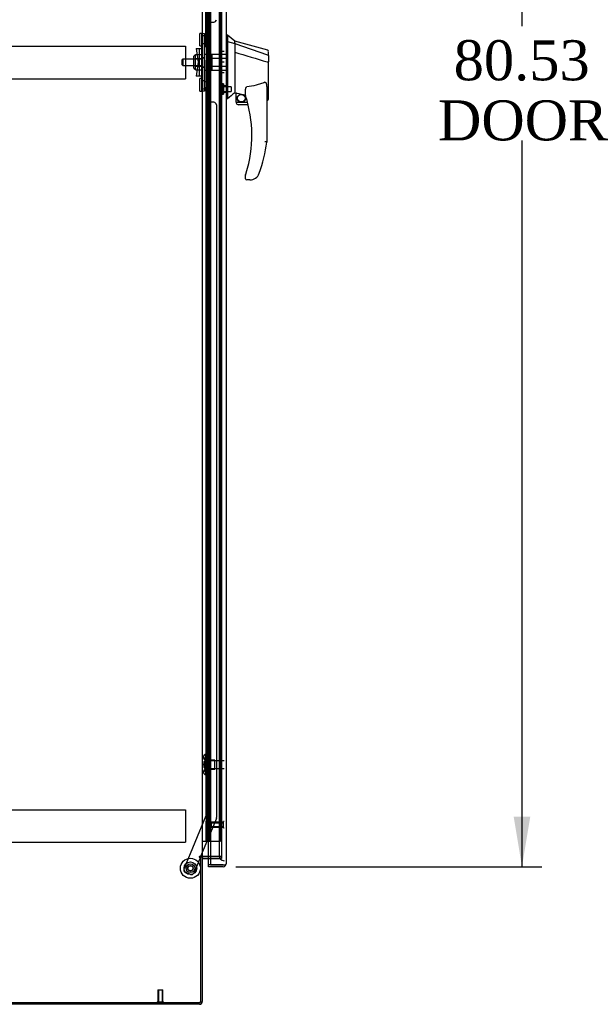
# Model space of a CAD drawing. Header units: inches. Extents: x 2 to 538, y -2 to 358.
# Tile 5 of 19: x 61 to 90, y 134 to 183. Entities that reach past the tile are written whole.
import ezdxf
from ezdxf.enums import TextEntityAlignment as Align
from ezdxf.lldxf.tags import DXFTag

# ---------------------------------------------------------------- set-up
doc = ezdxf.new("R2010")
doc.units = ezdxf.units.IN
doc.header["$MEASUREMENT"] = 0
for name, color, linetype in [('COM53964-5', 7, 'Continuous'), ('COM54746-78', 7, 'Continuous'), ('COM70220', 7, 'Continuous'), ('COM70838', 7, 'Continuous'), ('COM70839-6', 7, 'Continuous'), ('COM71197-5', 7, 'Continuous'), ('COM71198-6', 7, 'Continuous'), ('COM71199-6', 7, 'Continuous'), ('Default', 7, 'Continuous'), ('HAN13068', 7, 'Continuous'), ('HAN13068_NUT', 7, 'Continuous'), ('HAN13068_SCREW', 7, 'Continuous'), ('HAN_NUT', 7, 'Continuous'), ('NTS18147', 7, 'Continuous'), ('ROL87452', 7, 'Continuous'), ('RVT17786', 7, 'Continuous'), ('RVT19000', 7, 'Continuous'), ('SPC87322', 7, 'Continuous'), ('STD26122', 7, 'Continuous'), ('STD26258', 7, 'Continuous'), ('WAF25376', 7, 'Continuous'), ('WAM30038', 7, 'Continuous')]:
    doc.layers.add(name, color=color, linetype=linetype)
doc.styles.add('SEACAD_Times_New_Roman', font='times.ttf')
tags = doc.linetypes.add('HIDDEN2', pattern=[0.1875, 0.125, -0.0625]).pattern_tags.tags
tags[6:7] = [DXFTag(74, 4), DXFTag(75, 0), DXFTag(340, '0'), DXFTag(46, 0.0), DXFTag(50, 0.0), DXFTag(44, 0.0), DXFTag(45, 0.0)]
tags[4:5] = [DXFTag(74, 4), DXFTag(75, 0), DXFTag(340, '0'), DXFTag(46, 0.0), DXFTag(50, 0.0), DXFTag(44, 0.0), DXFTag(45, 0.0)]
doc.dimstyles.new('HAMMOND_(STH_-_540x360)', dxfattribs={"dimtxt": 2, "dimasz": 2.5, "dimexe": 1, "dimexo": 1, "dimgap": 0.5, "dimtad": 0, "dimtih": 1, "dimtoh": 1, "dimzin": 0, "dimdsep": 46, "dimtxsty": 'SEACAD_Times_New_Roman', "dimblk1": '_SE_FILLED', "dimblk2": '_SE_FILLED', "dimsah": 1, "dimcen": 1, "dimadec": 0, "dimazin": 0, "dimtfac": 0.8, "dimtofl": 0, "dimtmove": 0, "dimatfit": 3, "dimfxl": 1, "dimtolj": 1, "dimtzin": 0, "dimarcsym": 0})

# ---------------------------------------------------------------- blocks, each defined once
blk = doc.blocks.new('SE4')
at = {"layer": 'COM53964-5', "color": 7, "linetype": 'HIDDEN2'}
for p, q in [((35.235, 182.026), (69.61, 182.026)), ((69.61, 182.026), (69.61, 181.888)), ((69.61, 181.888), (69.61, 180.539)), ((69.61, 180.539), (69.61, 180.401)), ((35.235, 180.401), (69.61, 180.401)), ((35.235, 143.896), (69.61, 143.896)), ((69.61, 143.896), (69.61, 143.758)), ((69.61, 143.758), (69.61, 142.409)), ((35.235, 142.271), (69.61, 142.271)), ((69.61, 142.409), (69.61, 142.271))]:
    blk.add_line(p, q, dxfattribs=at)
at = {"layer": 'COM54746-78', "color": 7, "linetype": 'HIDDEN2'}
for p, q in [((70.701, 220.321), (70.701, 142.321)), ((70.801, 142.321), (70.801, 220.321)), ((71.355, 142.321), (71.355, 220.321)), ((70.664, 183.321), (70.634, 183.321)), ((70.634, 183.321), (70.634, 182.321)), ((70.664, 182.321), (70.634, 182.321)), ((70.664, 181.321), (70.634, 181.321)), ((70.634, 181.321), (70.634, 180.321)), ((70.664, 180.321), (70.634, 180.321)), ((70.664, 179.321), (70.634, 179.321)), ((70.634, 179.321), (70.634, 178.321)), ((70.664, 178.321), (70.634, 178.321)), ((70.664, 177.321), (70.634, 177.321)), ((70.634, 177.321), (70.634, 176.321)), ((70.664, 176.321), (70.634, 176.321)), ((70.664, 175.321), (70.634, 175.321)), ((70.634, 175.321), (70.634, 174.321)), ((70.664, 174.321), (70.634, 174.321)), ((70.664, 173.321), (70.634, 173.321)), ((70.634, 173.321), (70.634, 172.321)), ((70.664, 172.321), (70.634, 172.321)), ((70.664, 171.321), (70.634, 171.321)), ((70.634, 171.321), (70.634, 170.321)), ((70.664, 170.321), (70.634, 170.321)), ((70.664, 169.321), (70.634, 169.321)), ((70.634, 169.321), (70.634, 168.321)), ((70.664, 168.321), (70.634, 168.321)), ((70.664, 167.321), (70.634, 167.321)), ((70.634, 167.321), (70.634, 166.321)), ((70.664, 166.321), (70.634, 166.321)), ((70.664, 165.321), (70.634, 165.321)), ((70.634, 165.321), (70.634, 164.321)), ((70.664, 164.321), (70.634, 164.321)), ((70.664, 163.321), (70.634, 163.321)), ((70.634, 163.321), (70.634, 162.321)), ((70.664, 162.321), (70.634, 162.321)), ((70.664, 161.321), (70.634, 161.321)), ((70.634, 161.321), (70.634, 160.321)), ((70.664, 160.321), (70.634, 160.321)), ((70.664, 159.321), (70.634, 159.321)), ((70.634, 159.321), (70.634, 158.321)), ((70.664, 158.321), (70.634, 158.321)), ((70.664, 157.321), (70.634, 157.321)), ((70.634, 157.321), (70.634, 156.321)), ((70.664, 156.321), (70.634, 156.321)), ((70.664, 155.321), (70.634, 155.321)), ((70.634, 155.321), (70.634, 154.321)), ((70.664, 154.321), (70.634, 154.321)), ((70.664, 153.321), (70.634, 153.321)), ((70.634, 153.321), (70.634, 152.321)), ((70.664, 152.321), (70.634, 152.321)), ((70.664, 151.321), (70.634, 151.321)), ((70.634, 151.321), (70.634, 150.321)), ((70.664, 150.321), (70.634, 150.321)), ((70.664, 149.321), (70.634, 149.321)), ((70.634, 149.321), (70.634, 148.321)), ((70.664, 148.321), (70.634, 148.321)), ((70.664, 147.321), (70.634, 147.321)), ((70.634, 147.321), (70.634, 146.321)), ((70.664, 146.321), (70.634, 146.321)), ((70.664, 145.321), (70.634, 145.321)), ((70.634, 145.321), (70.634, 144.321)), ((70.664, 144.321), (70.634, 144.321)), ((70.664, 143.321), (70.634, 143.321)), ((70.634, 143.321), (70.634, 142.321)), ((70.87, 142.321), (71.355, 142.321))]:
    blk.add_line(p, q, dxfattribs=at)
at = {"layer": 'COM54746-78', "color": 7, "linetype": 'Continuous'}
for p, q in [((70.664, 183.321), (70.664, 184.321)), ((70.868, 183.321), (70.868, 184.321)), ((70.868, 183.321), (70.664, 183.321)), ((70.868, 183.321), (70.664, 183.321)), ((70.664, 182.321), (70.664, 183.321)), ((70.868, 182.321), (70.868, 183.321)), ((70.868, 182.321), (70.664, 182.321)), ((70.868, 182.321), (70.664, 182.321)), ((70.664, 181.321), (70.664, 182.321)), ((70.868, 181.321), (70.868, 182.321)), ((70.868, 181.321), (70.664, 181.321)), ((70.868, 181.321), (70.664, 181.321)), ((70.664, 180.321), (70.664, 181.321)), ((70.868, 180.321), (70.868, 181.321)), ((70.868, 180.321), (70.664, 180.321)), ((70.868, 180.321), (70.664, 180.321)), ((70.664, 179.321), (70.664, 180.321)), ((70.868, 179.321), (70.868, 180.321)), ((70.868, 179.321), (70.664, 179.321)), ((70.868, 179.321), (70.664, 179.321)), ((70.664, 178.321), (70.664, 179.321)), ((70.868, 178.321), (70.868, 179.321)), ((70.868, 178.321), (70.664, 178.321)), ((70.868, 178.321), (70.664, 178.321)), ((70.664, 177.321), (70.664, 178.321)), ((70.868, 177.321), (70.868, 178.321)), ((70.868, 177.321), (70.664, 177.321)), ((70.868, 177.321), (70.664, 177.321)), ((70.664, 176.321), (70.664, 177.321)), ((70.868, 176.321), (70.868, 177.321)), ((70.868, 176.321), (70.664, 176.321)), ((70.868, 176.321), (70.664, 176.321)), ((70.664, 175.321), (70.664, 176.321)), ((70.868, 175.321), (70.868, 176.321)), ((70.868, 175.321), (70.664, 175.321)), ((70.868, 175.321), (70.664, 175.321)), ((70.664, 174.321), (70.664, 175.321)), ((70.868, 174.321), (70.868, 175.321)), ((70.868, 174.321), (70.664, 174.321)), ((70.868, 174.321), (70.664, 174.321)), ((70.664, 173.321), (70.664, 174.321)), ((70.868, 173.321), (70.868, 174.321)), ((70.868, 173.321), (70.664, 173.321)), ((70.868, 173.321), (70.664, 173.321)), ((70.664, 172.321), (70.664, 173.321)), ((70.868, 172.321), (70.868, 173.321)), ((70.868, 172.321), (70.664, 172.321)), ((70.868, 172.321), (70.664, 172.321)), ((70.664, 171.321), (70.664, 172.321)), ((70.868, 171.321), (70.868, 172.321)), ((70.868, 171.321), (70.664, 171.321)), ((70.868, 171.321), (70.664, 171.321)), ((70.664, 170.321), (70.664, 171.321)), ((70.868, 170.321), (70.868, 171.321)), ((70.868, 170.321), (70.664, 170.321)), ((70.868, 170.321), (70.664, 170.321)), ((70.664, 169.321), (70.664, 170.321)), ((70.868, 169.321), (70.868, 170.321)), ((70.868, 169.321), (70.664, 169.321)), ((70.868, 169.321), (70.664, 169.321)), ((70.664, 168.321), (70.664, 169.321)), ((70.868, 168.321), (70.868, 169.321)), ((70.868, 168.321), (70.664, 168.321)), ((70.868, 168.321), (70.664, 168.321)), ((70.664, 167.321), (70.664, 168.321)), ((70.868, 167.321), (70.868, 168.321)), ((70.868, 167.321), (70.664, 167.321)), ((70.868, 167.321), (70.664, 167.321)), ((70.664, 166.321), (70.664, 167.321)), ((70.868, 166.321), (70.868, 167.321)), ((70.868, 166.321), (70.664, 166.321)), ((70.868, 166.321), (70.664, 166.321)), ((70.664, 165.321), (70.664, 166.321)), ((70.868, 165.321), (70.868, 166.321)), ((70.868, 165.321), (70.664, 165.321)), ((70.868, 165.321), (70.664, 165.321)), ((70.664, 164.321), (70.664, 165.321)), ((70.868, 164.321), (70.868, 165.321)), ((70.868, 164.321), (70.664, 164.321)), ((70.868, 164.321), (70.664, 164.321)), ((70.664, 163.321), (70.664, 164.321)), ((70.868, 163.321), (70.868, 164.321)), ((70.868, 163.321), (70.664, 163.321)), ((70.868, 163.321), (70.664, 163.321)), ((70.664, 162.321), (70.664, 163.321)), ((70.868, 162.321), (70.868, 163.321)), ((70.868, 162.321), (70.664, 162.321)), ((70.868, 162.321), (70.664, 162.321)), ((70.664, 161.321), (70.664, 162.321)), ((70.868, 161.321), (70.868, 162.321)), ((70.868, 161.321), (70.664, 161.321)), ((70.868, 161.321), (70.664, 161.321)), ((70.664, 160.321), (70.664, 161.321)), ((70.868, 160.321), (70.868, 161.321)), ((70.868, 160.321), (70.664, 160.321)), ((70.868, 160.321), (70.664, 160.321)), ((70.664, 159.321), (70.664, 160.321)), ((70.868, 159.321), (70.868, 160.321)), ((70.868, 159.321), (70.664, 159.321)), ((70.868, 159.321), (70.664, 159.321)), ((70.664, 158.321), (70.664, 159.321)), ((70.868, 158.321), (70.868, 159.321)), ((70.868, 158.321), (70.664, 158.321)), ((70.868, 158.321), (70.664, 158.321)), ((70.664, 157.321), (70.664, 158.321)), ((70.868, 157.321), (70.868, 158.321)), ((70.868, 157.321), (70.664, 157.321)), ((70.868, 157.321), (70.664, 157.321)), ((70.664, 156.321), (70.664, 157.321)), ((70.868, 156.321), (70.868, 157.321)), ((70.868, 156.321), (70.664, 156.321)), ((70.868, 156.321), (70.664, 156.321)), ((70.664, 155.321), (70.664, 156.321)), ((70.868, 155.321), (70.868, 156.321)), ((70.868, 155.321), (70.664, 155.321)), ((70.868, 155.321), (70.664, 155.321)), ((70.664, 154.321), (70.664, 155.321)), ((70.868, 154.321), (70.868, 155.321)), ((70.868, 154.321), (70.664, 154.321)), ((70.868, 154.321), (70.664, 154.321)), ((70.664, 153.321), (70.664, 154.321)), ((70.868, 153.321), (70.868, 154.321)), ((70.868, 153.321), (70.664, 153.321)), ((70.868, 153.321), (70.664, 153.321)), ((70.664, 152.321), (70.664, 153.321)), ((70.868, 152.321), (70.868, 153.321)), ((70.868, 152.321), (70.664, 152.321)), ((70.868, 152.321), (70.664, 152.321)), ((70.664, 151.321), (70.664, 152.321)), ((70.868, 151.321), (70.868, 152.321)), ((70.868, 151.321), (70.664, 151.321)), ((70.868, 151.321), (70.664, 151.321)), ((70.664, 150.321), (70.664, 151.321)), ((70.868, 150.321), (70.868, 151.321)), ((70.868, 150.321), (70.664, 150.321)), ((70.868, 150.321), (70.664, 150.321)), ((70.664, 149.321), (70.664, 150.321)), ((70.868, 149.321), (70.868, 150.321)), ((70.868, 149.321), (70.664, 149.321)), ((70.868, 149.321), (70.664, 149.321)), ((70.664, 148.321), (70.664, 149.321)), ((70.868, 148.321), (70.868, 149.321)), ((70.868, 148.321), (70.664, 148.321)), ((70.868, 148.321), (70.664, 148.321)), ((70.664, 147.321), (70.664, 148.321)), ((70.868, 147.321), (70.868, 148.321)), ((70.868, 147.321), (70.664, 147.321)), ((70.868, 147.321), (70.664, 147.321)), ((70.664, 146.321), (70.664, 147.321)), ((70.868, 146.321), (70.868, 147.321)), ((70.868, 146.321), (70.664, 146.321)), ((70.868, 146.321), (70.664, 146.321)), ((70.664, 145.321), (70.664, 146.321)), ((70.868, 145.321), (70.868, 146.321)), ((70.868, 145.321), (70.664, 145.321)), ((70.868, 145.321), (70.664, 145.321)), ((70.664, 144.321), (70.664, 145.321)), ((70.868, 144.321), (70.868, 145.321)), ((70.868, 144.321), (70.664, 144.321)), ((70.868, 144.321), (70.664, 144.321)), ((70.664, 143.321), (70.664, 144.321)), ((70.868, 143.321), (70.868, 144.321)), ((70.868, 143.321), (70.664, 143.321)), ((70.664, 142.321), (70.664, 143.321)), ((70.868, 143.321), (70.664, 143.321)), ((70.868, 142.321), (70.868, 143.321)), ((70.453, 142.321), (70.664, 142.321)), ((70.664, 142.321), (70.868, 142.321)), ((70.868, 142.321), (70.87, 142.321))]:
    blk.add_line(p, q, dxfattribs=at)
at = {"layer": 'COM70220', "color": 7, "linetype": 'HIDDEN2'}
for p, q in [((71.295, 220.789), (71.295, 141.854)), ((71.295, 141.854), (71.295, 141.604))]:
    blk.add_line(p, q, dxfattribs=at)
blk.add_arc((71.545, 141.604), 0.25, 180, 270, dxfattribs=at)
at = {"layer": 'COM70838', "color": 7, "linetype": 'HIDDEN2'}
for p, q in [((70.438, 182.659), (70.563, 182.659)), ((70.438, 182.534), (70.438, 182.659)), ((70.438, 179.909), (70.438, 182.534)), ((70.563, 182.659), (70.563, 182.534)), ((70.563, 179.909), (70.563, 182.534)), ((70.151, 181.909), (70.321, 181.909)), ((70.151, 181.909), (70.251, 181.221)), ((70.321, 180.534), (70.321, 181.909)), ((70.321, 181.909), (70.424, 181.909)), ((70.251, 181.221), (70.151, 180.534)), ((70.321, 180.534), (70.151, 180.534)), ((70.434, 180.534), (70.321, 180.534)), ((70.438, 179.784), (70.438, 179.909)), ((70.563, 179.784), (70.438, 179.784)), ((70.563, 179.909), (70.563, 179.784))]:
    blk.add_line(p, q, dxfattribs=at)
for centre, start, end in [((70.321, 181.964), 331.9602, 0), ((70.321, 180.507), 0, 13.5446)]:
    blk.add_arc(centre, 0.117, start, end, dxfattribs=at)
at = {"layer": 'COM70839-6', "color": 7, "linetype": 'HIDDEN2'}
for p, q in [((70.624, 181.972), (70.638, 218.848)), ((70.694, 182.084), (70.695, 183.097)), ((70.82, 183.222), (71.031, 183.222)), ((70.624, 180.471), (70.638, 143.594)), ((70.695, 179.346), (70.694, 180.359)), ((71.031, 179.221), (70.82, 179.221)), ((71.156, 179.096), (71.169, 143.514)), ((70.638, 143.594), (69.538, 140.938)), ((71.16, 143.466), (70.369, 141.557)), ((70.357, 141.527), (70.029, 140.735)), ((69.866, 140.667), (69.606, 140.775))]:
    blk.add_line(p, q, dxfattribs=at)
at = {"layer": 'COM70839-6', "color": 7, "linetype": 'Continuous'}
blk.add_line((70.369, 141.557), (70.357, 141.527), dxfattribs=at)
at = {"layer": 'COM70839-6', "color": 7, "linetype": 'HIDDEN2'}
blk.add_circle((69.858, 140.975), 0.129, dxfattribs=at)
for centre, start, end in [((70.82, 183.097), 89.9788, 179.9788), ((71.031, 183.347), 269.9788, 359.9788), ((70.569, 182.084), 296.0827, 359.9788), ((70.569, 180.359), 0.0212, 63.9173), ((70.82, 179.346), 180.0212, 270.0212), ((71.031, 179.096), 0.0212, 90.0212), ((71.044, 143.514), 337.5092, 0.0212), ((69.654, 140.89), 157.5092, 247.5092), ((69.913, 140.783), 247.5092, 337.5092)]:
    blk.add_arc(centre, 0.125, start, end, dxfattribs=at)
at = {"layer": 'COM71197-5', "color": 7, "linetype": 'Continuous'}
for p, q in [((70.453, 220.867), (70.453, 141.557)), ((70.453, 141.557), (70.31, 141.557)), ((70.31, 141.527), (70.358, 141.527)), ((70.358, 141.527), (70.358, 134.277)), ((70.453, 141.557), (70.501, 141.557)), ((70.87, 141.557), (70.501, 141.557)), ((34.488, 134.277), (70.358, 134.277))]:
    blk.add_line(p, q, dxfattribs=at)
at = {"layer": 'COM71197-5', "color": 7, "linetype": 'HIDDEN2'}
for p, q in [((71.42, 220.867), (71.42, 141.557)), ((71.42, 141.557), (70.87, 141.557))]:
    blk.add_line(p, q, dxfattribs=at)
at = {"layer": 'COM71197-5', "color": 7, "linetype": 'Continuous'}
blk.add_arc((70.31, 141.542), 0.015, 90, 270, dxfattribs=at)
at = {"layer": 'COM71198-6', "color": 7, "linetype": 'Continuous'}
for p, q in [((70.453, 141.527), (70.358, 141.527)), ((70.453, 141.527), (70.453, 134.325)), ((70.501, 141.557), (70.87, 141.557)), ((70.501, 141.462), (70.87, 141.462)), ((70.31, 134.182), (34.536, 134.182))]:
    blk.add_line(p, q, dxfattribs=at)
at = {"layer": 'COM71198-6', "color": 7, "linetype": 'HIDDEN2'}
for p, q in [((70.87, 141.557), (71.42, 141.557)), ((70.87, 141.462), (71.42, 141.462)), ((71.42, 141.557), (71.42, 141.462))]:
    blk.add_line(p, q, dxfattribs=at)
at = {"layer": 'COM71198-6', "color": 7, "linetype": 'Continuous'}
for centre, radius, start, end in [((70.501, 141.414), 0.143, 90, 127.7949), ((70.501, 141.414), 0.048, 90, 180), ((70.31, 134.325), 0.143, 270, 0)]:
    blk.add_arc(centre, radius, start, end, dxfattribs=at)
at = {"layer": 'COM71198-6', "color": 7, "linetype": 'HIDDEN2'}
blk.add_arc((70.31, 134.325), 0.048, 270, 0, dxfattribs=at)
at = {"layer": 'COM71199-6', "color": 7, "linetype": 'Continuous'}
for p, q in [((70.87, 221.492), (70.87, 141.15)), ((71.64, 221.444), (71.64, 141.198)), ((70.765, 141.15), (70.765, 141.462)), ((70.765, 141.055), (70.765, 141.15)), ((71.497, 141.15), (70.765, 141.15)), ((70.87, 141.15), (70.765, 141.15)), ((70.87, 141.15), (71.497, 141.15)), ((71.497, 141.15), (71.497, 141.15)), ((71.497, 141.15), (71.559, 141.15)), ((71.497, 141.15), (71.61, 141.15)), ((71.559, 141.15), (71.61, 141.111)), ((71.64, 141.198), (71.64, 141.198)), ((71.64, 141.198), (71.64, 141.198)), ((71.64, 141.198), (71.64, 141.198)), ((71.497, 141.055), (70.765, 141.055))]:
    blk.add_line(p, q, dxfattribs=at)
at = {"layer": 'COM71199-6', "color": 7, "linetype": 'HIDDEN2'}
blk.add_line((70.765, 141.462), (70.765, 220.962), dxfattribs=at)
at = {"layer": 'COM71199-6', "color": 7, "linetype": 'Continuous'}
for start, end in [(270, 322.4964), (322.4964, 359.8439), (359.9238, 0)]:
    blk.add_arc((71.497, 141.198), 0.143, start, end, dxfattribs=at)
blk.add_open_spline([(71.61, 141.15), (71.619, 141.158), (71.627, 141.166), (71.634, 141.178), (71.636, 141.182), (71.639, 141.19), (71.64, 141.194), (71.64, 141.198)], degree=3, knots=[0, 0, 0, 0, 0.5, 0.5, 0.75, 0.75, 1, 1, 1, 1], dxfattribs=at)
at = {"layer": 'HAN13068', "color": 7, "linetype": 'Continuous'}
for p, q in [((71.723, 182.571), (71.64, 182.571)), ((71.72, 182.571), (71.72, 182.41)), ((72.075, 182.271), (71.72, 182.571)), ((71.72, 182.41), (71.72, 182.324)), ((71.72, 182.324), (71.72, 182.265)), ((71.72, 182.265), (72.075, 182.159)), ((71.72, 182.265), (71.72, 179.833)), ((72.075, 182.199), (72.075, 182.271)), ((73.722, 181.83), (72.075, 182.271)), ((72.075, 182.199), (72.075, 182.173)), ((72.075, 182.173), (72.075, 182.159)), ((72.075, 182.159), (72.075, 181.728)), ((72.075, 182.159), (73.713, 181.587)), ((72.075, 181.728), (72.075, 180.23)), ((73.755, 181.553), (73.755, 181.752)), ((73.755, 181.553), (73.755, 181.24)), ((73.699, 181.238), (73.701, 181.238)), ((73.755, 179.372), (73.755, 181.24)), ((72.075, 180.23), (72.075, 179.96)), ((72.075, 179.96), (72.075, 179.748)), ((71.72, 179.833), (71.72, 179.549)), ((71.72, 179.549), (71.72, 179.401)), ((72.075, 179.748), (72.075, 179.721)), ((72.075, 179.721), (72.075, 179.703)), ((72.075, 179.703), (72.075, 179.701)), ((72.075, 179.701), (72.139, 179.686)), ((72.14, 179.221), (72.14, 179.688)), ((72.615, 179.565), (72.615, 179.839)), ((73.675, 179.91), (73.675, 177.239)), ((71.72, 179.401), (71.64, 179.401)), ((72.14, 179.221), (72.713, 179.221)), ((72.745, 179.096), (72.265, 179.096)), ((73.675, 179.315), (73.68, 179.313)), ((72.615, 175.406), (72.615, 175.585)), ((72.829, 175.346), (72.675, 175.346)), ((73.113, 175.435), (73.112, 175.436))]:
    blk.add_line(p, q, dxfattribs=at)
at = {"layer": 'HAN13068', "color": 7, "linetype": 'HIDDEN2'}
for p, q in [((70.938, 181.421), (70.938, 181.617)), ((70.938, 181.617), (71.64, 181.617)), ((70.938, 181.022), (70.938, 181.421)), ((70.938, 181.421), (71.64, 181.421)), ((69.478, 181.381), (69.448, 181.351)), ((69.448, 181.091), (69.448, 181.351)), ((69.448, 181.091), (69.478, 181.061)), ((69.478, 181.381), (69.478, 181.061)), ((70.438, 181.381), (69.478, 181.381)), ((69.478, 181.061), (70.438, 181.061)), ((70.813, 181.381), (70.938, 181.381)), ((70.813, 181.221), (70.813, 181.381)), ((70.813, 181.061), (70.813, 181.221)), ((70.813, 181.061), (70.938, 181.061)), ((70.938, 180.826), (70.938, 181.022)), ((70.938, 181.022), (71.64, 181.022)), ((70.938, 180.826), (71.64, 180.826)), ((71.64, 180.046), (71.515, 180.046)), ((71.515, 179.721), (71.64, 179.721))]:
    blk.add_line(p, q, dxfattribs=at)
at = {"layer": 'HAN13068', "color": 7, "linetype": 'Continuous'}
for radius in [0.202, 0.188]:
    blk.add_circle((72.401, 179.425), radius, dxfattribs=at)
for centre, radius, start, end in [((73.695, 181.775), 0.06, 359.9815, 73.9026), ((108.486, 136.255), 56.686, 129.9653, 130.4351), ((72.675, 179.565), 0.06, 180, 197.895), ((66.511, 177.575), 6.417, 342.9898, 17.895), ((72.265, 179.221), 0.125, 180, 193.8865), ((72.265, 179.221), 0.125, 193.8865, 229.4642), ((72.265, 179.221), 0.125, 229.4642, 270), ((73.695, 179.372), 0.06, 256.3874, 0), ((66.334, 178.174), 7.4, 340.2854, 352.739), ((72.675, 175.585), 0.06, 162.105, 180), ((72.829, 175.846), 0.5, 304.5623, 340.2854), ((72.675, 175.406), 0.06, 180, 270), ((72.829, 175.846), 0.5, 270, 304.5623)]:
    blk.add_arc(centre, radius, start, end, dxfattribs=at)
for points in [[(72.075, 181.728), (72.616, 181.565), (73.158, 181.401), (73.699, 181.238)], [(72.17, 179.684), (72.318, 179.652), (72.466, 179.619), (72.615, 179.587)]]:
    blk.add_open_spline(points, degree=3, dxfattribs=at)
for points, knots in [([(73.713, 181.587), (73.725, 181.585), (73.735, 181.581), (73.75, 181.568), (73.755, 181.561), (73.755, 181.553)], [0, 0, 0, 0, 0.5, 0.5, 1, 1, 1, 1]), ([(73.701, 181.238), (73.708, 181.238), (73.715, 181.238), (73.728, 181.238), (73.734, 181.238), (73.742, 181.239), (73.744, 181.239), (73.748, 181.239), (73.749, 181.239), (73.752, 181.24), (73.753, 181.24), (73.754, 181.24), (73.755, 181.24), (73.755, 181.24)], [0, 0, 0, 0, 0.25, 0.25, 0.5, 0.5, 0.625, 0.625, 0.75, 0.75, 0.875, 0.875, 1, 1, 1, 1]), ([(72.615, 179.839), (72.615, 179.846), (72.615, 179.853), (72.616, 179.866), (72.617, 179.873), (72.619, 179.894), (72.622, 179.908), (72.63, 179.935), (72.635, 179.949), (72.646, 179.968), (72.65, 179.974), (72.658, 179.982), (72.661, 179.984), (72.667, 179.988), (72.671, 179.99), (72.675, 179.99)], [0, 0, 0, 0, 0.125, 0.125, 0.25, 0.25, 0.5, 0.5, 0.75, 0.75, 0.875, 0.875, 0.9375, 0.9375, 1, 1, 1, 1]), ([(73.585, 180.222), (73.512, 180.193), (73.438, 180.167), (73.288, 180.119), (73.213, 180.097), (72.984, 180.04), (72.83, 180.012), (72.675, 179.99)], [0, 0, 0, 0, 0.25, 0.25, 0.5, 0.5, 1, 1, 1, 1]), ([(73.585, 180.222), (73.586, 180.223), (73.588, 180.223), (73.592, 180.224), (73.594, 180.224), (73.599, 180.223), (73.603, 180.222), (73.609, 180.218), (73.612, 180.216), (73.617, 180.21), (73.619, 180.207), (73.625, 180.198), (73.629, 180.192), (73.635, 180.179), (73.638, 180.172), (73.645, 180.152), (73.649, 180.137), (73.656, 180.109), (73.658, 180.095), (73.666, 180.053), (73.669, 180.025), (73.673, 179.968), (73.675, 179.939), (73.675, 179.91)], [0, 0, 0, 0, 0.015625, 0.015625, 0.03125, 0.03125, 0.0625, 0.0625, 0.09375, 0.09375, 0.125, 0.125, 0.1875, 0.1875, 0.25, 0.25, 0.375, 0.375, 0.5, 0.5, 0.75, 0.75, 1, 1, 1, 1]), ([(72.14, 179.688), (72.14, 179.688), (72.14, 179.688), (72.143, 179.688), (72.146, 179.688), (72.154, 179.687), (72.162, 179.686), (72.17, 179.684)], [0, 0, 0, 0, 0.25, 0.25, 0.5, 0.5, 1, 1, 1, 1]), ([(73.675, 177.239), (73.675, 177.239), (73.674, 177.239), (73.672, 177.239), (73.67, 177.239), (73.665, 177.239), (73.663, 177.239), (73.656, 177.24), (73.652, 177.24), (73.64, 177.241), (73.63, 177.241), (73.614, 177.243), (73.608, 177.243), (73.596, 177.244), (73.59, 177.244), (73.585, 177.244)], [0, 0, 0, 0, 0.125, 0.125, 0.25, 0.25, 0.375, 0.375, 0.5, 0.5, 0.75, 0.75, 0.875, 0.875, 1, 1, 1, 1]), ([(72.617, 175.603), (72.617, 175.603), (72.618, 175.604), (72.619, 175.606), (72.619, 175.608), (72.621, 175.613), (72.622, 175.617), (72.626, 175.629), (72.629, 175.638), (72.637, 175.663), (72.642, 175.68), (72.647, 175.698)], [0, 0, 0, 0, 0.0625, 0.0625, 0.125, 0.125, 0.25, 0.25, 0.5, 0.5, 1, 1, 1, 1])]:
    blk.add_open_spline(points, degree=3, knots=knots, dxfattribs=at)
at = {"layer": 'HAN13068_NUT', "color": 7, "linetype": 'HIDDEN2'}
for p, q in [((70.033, 180.919), (70.033, 181.524)), ((70.113, 181.554), (70.063, 181.554)), ((70.113, 181.605), (70.438, 181.605)), ((70.113, 181.509), (70.113, 181.605)), ((70.113, 181.413), (70.113, 181.509)), ((70.113, 181.413), (70.438, 181.413)), ((70.113, 181.221), (70.113, 181.413)), ((70.113, 181.029), (70.113, 181.221)), ((70.113, 181.029), (70.438, 181.029)), ((70.113, 180.933), (70.113, 181.029)), ((70.113, 180.837), (70.113, 180.933)), ((70.063, 180.889), (70.113, 180.889)), ((70.113, 180.837), (70.438, 180.837))]:
    blk.add_line(p, q, dxfattribs=at)
for centre, start, end in [((70.063, 181.524), 90, 180), ((70.063, 180.919), 180, 270)]:
    blk.add_arc(centre, 0.03, start, end, dxfattribs=at)
at = {"layer": 'HAN13068_SCREW', "color": 7, "linetype": 'HIDDEN2'}
for p, q in [((71.308, 180.076), (71.445, 180.076)), ((71.308, 180.076), (71.308, 179.883)), ((71.445, 180.146), (71.445, 179.621)), ((71.515, 180.146), (71.445, 180.146)), ((71.515, 180.146), (71.515, 179.621)), ((71.89, 179.999), (71.515, 179.999)), ((71.89, 179.999), (71.89, 179.767)), ((71.308, 179.883), (71.445, 179.883)), ((71.308, 179.883), (71.308, 179.691)), ((71.308, 179.691), (71.445, 179.691)), ((71.445, 179.621), (71.515, 179.621)), ((71.515, 179.767), (71.89, 179.767))]:
    blk.add_line(p, q, dxfattribs=at)
at = {"layer": 'HAN_NUT', "color": 7, "linetype": 'HIDDEN2'}
for p, q in [((71.33, 181.751), (71.33, 181.221)), ((71.545, 181.751), (71.33, 181.751)), ((71.33, 181.221), (71.33, 180.691)), ((71.545, 181.221), (71.33, 181.221)), ((71.545, 180.691), (71.33, 180.691))]:
    blk.add_line(p, q, dxfattribs=at)
at = {"layer": 'NTS18147', "color": 7, "linetype": 'HIDDEN2'}
for p, q in [((70.512, 146.551), (70.512, 146.497)), ((70.574, 146.646), (70.574, 146.65)), ((70.637, 146.65), (70.574, 146.65)), ((70.574, 146.646), (70.637, 146.646)), ((70.637, 146.646), (70.637, 146.65)), ((70.637, 146.457), (70.637, 146.646)), ((70.574, 146.457), (70.574, 146.339)), ((70.637, 146.457), (70.574, 146.457)), ((70.574, 146.339), (70.637, 146.339)), ((70.637, 146.339), (70.637, 146.457)), ((71.075, 146.37), (70.637, 146.37)), ((70.637, 145.962), (70.637, 146.339)), ((71.075, 145.93), (71.075, 146.37)), ((70.512, 145.804), (70.512, 145.749)), ((70.574, 145.962), (70.574, 145.844)), ((70.637, 145.962), (70.574, 145.962)), ((70.574, 145.844), (70.637, 145.844)), ((70.574, 145.655), (70.574, 145.65)), ((70.637, 145.655), (70.574, 145.655)), ((70.574, 145.65), (70.637, 145.65)), ((70.637, 145.844), (70.637, 145.962)), ((70.637, 145.93), (71.075, 145.93)), ((70.637, 145.655), (70.637, 145.844)), ((70.637, 145.655), (70.637, 145.65))]:
    blk.add_line(p, q, dxfattribs=at)
blk.add_arc((70.83, 146.15), 0.318, 143.6338, 216.3662, dxfattribs=at)
for centre, start_param, end_param in [((70.83, 146.551), 2.506883, 3.776302), ((70.83, 146.497), 3.141593, 3.776302), ((70.83, 145.749), 2.506883, 3.776302), ((70.83, 145.804), 2.506883, 3.141593)]:
    blk.add_ellipse(centre, major_axis=(0.318, 0), ratio=0.5, start_param=start_param, end_param=end_param, dxfattribs=at)
at = {"layer": 'ROL87452', "color": 7, "linetype": 'HIDDEN2'}
blk.add_circle((69.858, 140.975), 0.5, dxfattribs=at)
at = {"layer": 'RVT17786', "color": 7, "linetype": 'HIDDEN2'}
for radius in [0.217, 0.125]:
    blk.add_circle((69.858, 140.975), radius, dxfattribs=at)
at = {"layer": 'RVT19000', "color": 7, "linetype": 'HIDDEN2'}
for p, q in [((70.325, 182.034), (70.325, 182.659)), ((70.438, 182.659), (70.325, 182.659)), ((70.438, 182.659), (70.438, 182.659)), ((70.563, 182.542), (70.438, 182.542)), ((70.775, 182.487), (70.563, 182.487)), ((70.775, 182.206), (70.775, 182.487)), ((70.325, 182.034), (70.438, 182.034)), ((70.438, 182.152), (70.563, 182.152)), ((70.563, 182.206), (70.775, 182.206)), ((70.325, 179.783), (70.325, 180.408)), ((70.438, 180.408), (70.325, 180.408)), ((70.563, 180.291), (70.438, 180.291)), ((70.775, 180.236), (70.563, 180.236)), ((70.563, 179.955), (70.775, 179.955)), ((70.775, 179.955), (70.775, 180.236)), ((70.325, 179.783), (70.438, 179.783)), ((70.438, 179.901), (70.563, 179.901)), ((70.438, 179.783), (70.438, 179.784))]:
    blk.add_line(p, q, dxfattribs=at)
at = {"layer": 'SPC87322', "color": 7, "linetype": 'HIDDEN2'}
for p, q in [((70.438, 181.459), (70.563, 181.459)), ((70.438, 181.449), (70.563, 181.449)), ((70.938, 181.614), (70.563, 181.614)), ((70.438, 180.994), (70.563, 180.994)), ((70.438, 180.984), (70.563, 180.984)), ((70.563, 180.829), (70.938, 180.829))]:
    blk.add_line(p, q, dxfattribs=at)
at = {"layer": 'STD26122', "color": 7, "linetype": 'HIDDEN2'}
for p, q in [((70.58, 146.335), (70.545, 146.3)), ((70.545, 146), (70.545, 146.3)), ((70.58, 146.335), (70.58, 145.965)), ((71.545, 146.335), (70.58, 146.335)), ((70.545, 146), (70.58, 145.965)), ((70.58, 145.965), (71.545, 145.965))]:
    blk.add_line(p, q, dxfattribs=at)
at = {"layer": 'STD26258', "color": 7, "linetype": 'HIDDEN2'}
for p, q in [((70.92, 143.025), (70.92, 143.275)), ((71.513, 143.275), (70.92, 143.275)), ((70.92, 143.245), (71.513, 143.245)), ((71.513, 142.994), (71.513, 143.307)), ((71.545, 143.307), (71.513, 143.307)), ((70.92, 143.056), (71.513, 143.056)), ((70.92, 143.025), (71.513, 143.025)), ((71.513, 142.994), (71.545, 142.994)), ((68.233, 134.902), (68.483, 134.902)), ((68.233, 134.902), (68.233, 134.309)), ((68.263, 134.902), (68.263, 134.309)), ((68.452, 134.902), (68.452, 134.309)), ((68.483, 134.309), (68.483, 134.902)), ((68.201, 134.309), (68.514, 134.309)), ((68.201, 134.309), (68.201, 134.277)), ((68.514, 134.277), (68.514, 134.309))]:
    blk.add_line(p, q, dxfattribs=at)
at = {"layer": 'WAF25376', "color": 7, "linetype": 'HIDDEN2'}
for radius in [0.315, 0.14]:
    blk.add_circle((69.858, 140.975), radius, dxfattribs=at)
at = {"layer": 'WAM30038', "color": 7, "linetype": 'HIDDEN2'}
for p, q in [((70.762, 146.525), (70.762, 145.775)), ((70.786, 146.525), (70.762, 146.525)), ((70.786, 146.525), (70.786, 145.775)), ((70.85, 146.324), (70.805, 146.352)), ((70.805, 146.328), (70.85, 146.299)), ((70.85, 146.168), (70.805, 146.168)), ((70.805, 146.133), (70.85, 146.133)), ((70.818, 146.321), (70.834, 146.311)), ((70.834, 146.311), (70.85, 146.324)), ((70.85, 146.379), (70.85, 146.324)), ((70.85, 146.299), (70.85, 146.168)), ((70.85, 146.133), (70.85, 146.001)), ((70.762, 145.775), (70.786, 145.775)), ((70.85, 146.001), (70.805, 145.973)), ((70.805, 145.948), (70.85, 145.977)), ((70.834, 145.989), (70.806, 145.971)), ((70.85, 145.977), (70.834, 145.989)), ((70.85, 145.977), (70.85, 145.922))]:
    blk.add_line(p, q, dxfattribs=at)
for centre, radius, start, end in [((71.373, 147.056), 0.854, 226.5547, 228.2901), ((70.804, 146.15), 0.0182, 87.1609, 177.9942), ((70.804, 146.151), 0.0181, 181.7718, 273.073), ((71.371, 145.248), 0.85, 131.7058, 133.4493)]:
    blk.add_arc(centre, radius, start, end, dxfattribs=at)
for points, knots in [([(70.786, 146.352), (70.786, 146.35), (70.787, 146.348), (70.789, 146.343), (70.791, 146.341), (70.797, 146.334), (70.801, 146.33), (70.805, 146.328)], [0, 0, 0, 0, 0.25, 0.25, 0.5, 0.5, 1, 1, 1, 1]), ([(70.805, 146.352), (70.803, 146.354), (70.801, 146.355), (70.797, 146.357), (70.795, 146.357), (70.792, 146.358), (70.792, 146.358), (70.792, 146.358)], [0, 0, 0, 0, 0.25, 0.25, 0.5, 0.5, 0.5626015, 0.5626015, 0.5626015, 0.5626015]), ([(70.805, 146.419), (70.807, 146.417), (70.809, 146.415), (70.811, 146.413), (70.824, 146.402), (70.837, 146.39), (70.85, 146.379)], [0, 0, 0, 0, 0.141448, 0.141448, 0.141448, 1, 1, 1, 1]), ([(70.805, 145.973), (70.803, 145.972), (70.801, 145.97), (70.797, 145.967), (70.795, 145.965), (70.791, 145.96), (70.789, 145.958), (70.787, 145.953), (70.786, 145.95), (70.786, 145.948)], [0, 0, 0, 0, 0.25, 0.25, 0.5, 0.5, 0.75, 0.75, 1, 1, 1, 1]), ([(70.792, 145.943), (70.792, 145.943), (70.792, 145.943), (70.797, 145.944), (70.801, 145.946), (70.805, 145.948)], [0.4389304, 0.4389304, 0.4389304, 0.4389304, 0.5, 0.5, 1, 1, 1, 1]), ([(70.85, 145.922), (70.837, 145.911), (70.824, 145.899), (70.811, 145.888), (70.809, 145.886), (70.807, 145.884), (70.805, 145.882)], [0, 0, 0, 0, 0.858552, 0.858552, 0.858552, 1, 1, 1, 1])]:
    blk.add_open_spline(points, degree=3, knots=knots, dxfattribs=at)
blk = doc.blocks.new('DMBLK4477')
at = {"layer": 'Default', "linetype": 'Continuous'}
for points in [[(86.841, 219.087), (86.424, 221.587), (86.008, 219.087)], [(86.841, 143.555), (86.008, 143.555), (86.424, 141.055)]]:
    blk.add_hatch(color=7, dxfattribs=at).paths.add_polyline_path(points)
at = {"layer": 'Default', "color": 7, "linetype": 'Continuous'}
for p, q in [((72.497, 221.587), (87.424, 221.587)), ((86.424, 221.587), (86.424, 183.021)), ((86.424, 177.321), (86.424, 141.055)), ((72.131, 141.055), (87.424, 141.055))]:
    blk.add_line(p, q, dxfattribs=at)
at = {"layer": 'Default', "color": 7, "linetype": 'Continuous', "style": 'SEACAD_Times_New_Roman'}
for s, p in [('80.53', (83.012, 182.321)), ('DOOR', (82.23, 179.321))]:
    blk.add_text(s, height=2, dxfattribs=at).set_placement(p, align=Align.TOP_LEFT)
blk = doc.blocks.new('_SE_FILLED')
at = {"color": 0}
blk.add_line((0, 0), (-1, 0), dxfattribs=at)
blk.add_solid([(0, 0), (-1, -0.1665), (-1, 0.1665), (0, 0)], dxfattribs=at)

msp = doc.modelspace()

# ---------------------------------------------------------------- block references
at = {"layer": 'Default'}
msp.add_blockref('SE4', (0, 0), dxfattribs=at)

# ---------------------------------------------------------------- dimensions: what is measured, and where the dimension line sits
at = {"layer": 'Default', "color": 7, "linetype": 'Continuous'}
dim = msp.add_linear_dim(base=(86.424, 221.587), p1=(71.497, 221.587), p2=(71.131, 141.055), angle=269.7396, text='\\A1;<>\\PDOOR', dimstyle='HAMMOND_(STH_-_540x360)', dxfattribs=at)
dim.commit()
dim.dimension.update_dxf_attribs({"geometry": 'DMBLK4477', "text_midpoint": (86.424, 181.321), "dimtype": 161})

doc.saveas('drawing.dxf')
